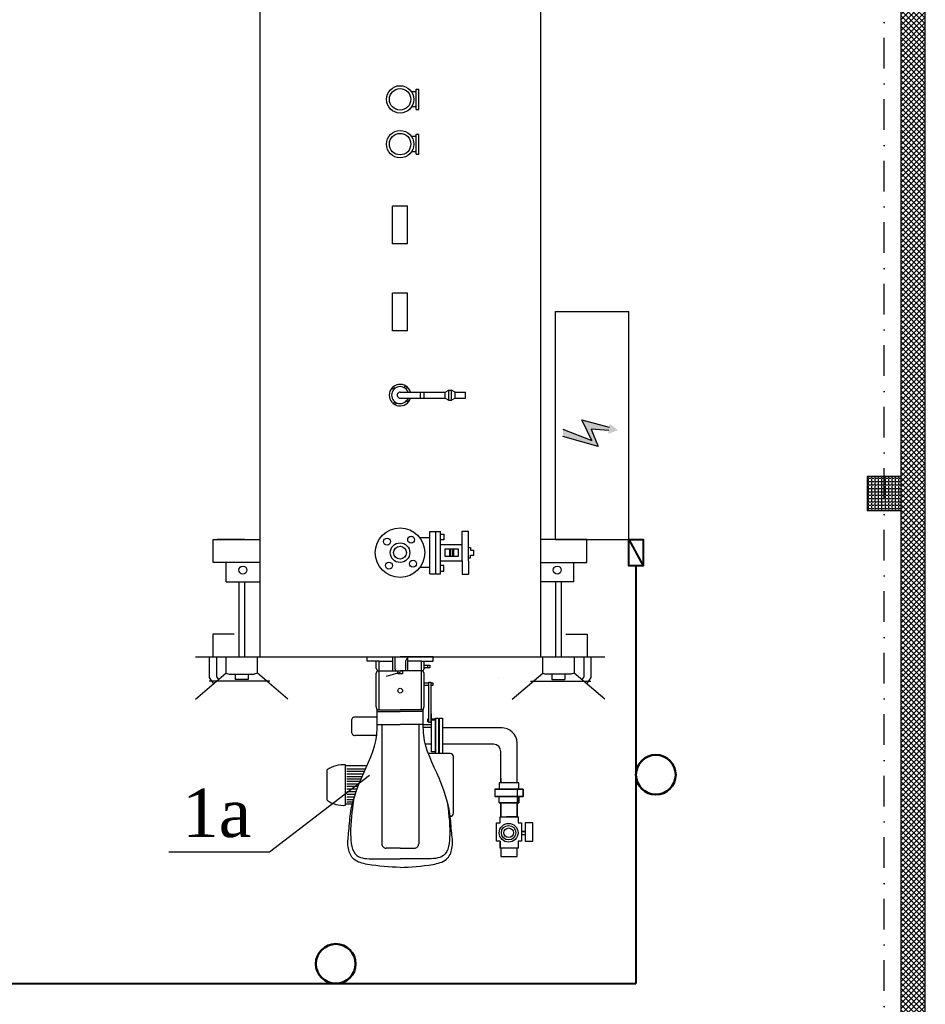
# Model space of a CAD drawing. Header units: millimetres. Extents: x -117056 to -75056, y -507736 to -299836.
# Tile 7 of 18: x -99140 to -95402, y -442108 to -438040. Entities that reach past the tile are written whole.
import ezdxf

# ---------------------------------------------------------------- set-up
doc = ezdxf.new("R2010")
doc.units = ezdxf.units.MM
doc.linetypes.add('00-XR-A-KEY MAP$0$XR-PLAN-00 SITE$0$basemap$0$HIDDENX2', pattern=[19.05, 12.7, -6.35])
doc.linetypes.add('DASHDOTX2', pattern=[50.8, 25.4, -12.7, 0, -12.7])
doc.layers.add('.', color=7, linetype='Continuous', lineweight=15)
doc.styles.add('ШКОЛА', font='times.ttf')

msp = doc.modelspace()

# ---------------------------------------------------------------- hatches: boundary and pattern name
at = {"layer": '.', "linetype": 'ByBlock', "lineweight": 25, "true_color": 0x93278f, "transparency": 33554687}
h = msp.add_hatch(dxfattribs=at)
h.set_pattern_fill('ANSI37', color=217, scale=5)
h.set_pattern_definition([(45, (-130303.4, -3713.253), (-11.22532015, 11.22532015), []), (135, (-130303.4, -3713.253), (-11.22532015, -11.22532015), [])])
h.paths.add_polyline_path([(-104071.6, -443647.9), (-109901.6, -443647.9), (-109901.6, -443747.9), (-104071.6, -443747.9)])
h.paths.add_polyline_path([(-95501.6, -443647.9), (-95641.6, -443647.9), (-102571.6, -443647.9), (-102571.6, -443747.9), (-95501.6, -443747.9)])
h.paths.add_polyline_path([(-95401.6, -436347.9), (-95501.6, -436347.9), (-95501.6, -443747.9), (-95401.6, -443747.9)])
h.paths.add_polyline_path([(-95401.6, -436247.9), (-101136.6, -436247.9), (-104401.6, -436247.9), (-104401.6, -436347.9), (-101136.6, -436347.9), (-95401.6, -436347.9)])
h.paths.add_polyline_path([(-105301.6, -436247.9), (-109801.6, -436247.9), (-109801.6, -436347.9), (-105301.6, -436347.9)])
h.paths.add_polyline_path([(-109801.6, -436247.9), (-109901.6, -436247.9), (-109901.6, -443647.9), (-109801.6, -443647.9)])
at = {"layer": '.', "linetype": 'ByBlock', "lineweight": 25, "transparency": 33554687}
h = msp.add_hatch(dxfattribs=at)
h.set_pattern_fill('ANGLE', color=256, scale=2)
h.set_pattern_definition([(0, (25036.418, -17076.794), (0, 13.97), [10.16, -3.81]), (90, (25036.418, -17076.794), (-13.97, 9e-16), [10.16, -3.81])])
h.paths.add_polyline_path([(-95641.6, -439927.9), (-95501.6, -439927.9), (-95501.6, -440067.9), (-95641.6, -440067.9)])
h = msp.add_hatch(color=256)
h.dxf.hatch_style = 1
h.paths.add_polyline_path([(-96897.7, -439732.5), (-96897.7, -439762.2), (-96752.6, -439803.1), (-96780.8, -439732.5), (-96708.5, -439738.1), (-96710.3, -439751.1), (-96669.7, -439736.1), (-96704.7, -439710.2), (-96706.6, -439723.2), (-96819.8, -439693.5), (-96778.9, -439778.9)])

# ---------------------------------------------------------------- linework, layer by layer
at = {"color": 5, "lineweight": 30, "ltscale": 5}
for p, q in [((-95401.6, -443747.9), (-95401.6, -436247.9)), ((-95501.6, -443747.9), (-95501.6, -436347.9))]:
    msp.add_line(p, q, dxfattribs=at)
for p, q in [((-98149, -437408.9), (-98149, -440672.9)), ((-96990.1, -437408.9), (-96990.1, -440672.9)), ((-97503.5, -438337.8), (-97523.1, -438337.8)), ((-97503.5, -438369.4), (-97503.5, -438327.8)), ((-97503.5, -438327.8), (-97492, -438327.8)), ((-97492, -438369.4), (-97492, -438327.8)), ((-97503.5, -438401), (-97523.1, -438401)), ((-97503.5, -438411), (-97503.5, -438369.4)), ((-97492, -438411), (-97492, -438369.4)), ((-97503.5, -438411), (-97492, -438411)), ((-97503.5, -438522.9), (-97523.1, -438522.9)), ((-97503.5, -438554.4), (-97503.5, -438512.8)), ((-97503.5, -438512.8), (-97492, -438512.8)), ((-97492, -438554.4), (-97492, -438512.8)), ((-97503.5, -438596), (-97503.5, -438554.4)), ((-97492, -438596), (-97492, -438554.4)), ((-97503.5, -438586), (-97523.1, -438586)), ((-97503.5, -438596), (-97492, -438596)), ((-97570, -438811), (-97600.7, -438811)), ((-97600.7, -438966.6), (-97600.7, -438811)), ((-97539.4, -438811), (-97570, -438811)), ((-97539.4, -438966.6), (-97539.4, -438811)), ((-97570, -438966.6), (-97600.7, -438966.6)), ((-97539.4, -438966.6), (-97570, -438966.6)), ((-97570, -439170.4), (-97600.7, -439170.4)), ((-97600.7, -439326), (-97600.7, -439170.4)), ((-97539.4, -439170.4), (-97570, -439170.4)), ((-97539.4, -439326), (-97539.4, -439170.4)), ((-96928.7, -440187.7), (-96928.7, -439246.3)), ((-96928.7, -439246.3), (-96625.5, -439246.3)), ((-96625.5, -440187.7), (-96625.5, -439246.3)), ((-97570, -439326), (-97600.7, -439326)), ((-97539.4, -439326), (-97570, -439326)), ((-97570, -439579.4), (-97383.6, -439579.4)), ((-97485.1, -439603.7), (-97485.1, -439579.4)), ((-97470.7, -439603.7), (-97470.7, -439579.4)), ((-97383.6, -439579.4), (-97368.5, -439570.5)), ((-97383.6, -439603.7), (-97383.6, -439579.4)), ((-97368.5, -439570.5), (-97358, -439570.5)), ((-97368.5, -439612.5), (-97368.5, -439570.5)), ((-97342.8, -439579.4), (-97358, -439570.5)), ((-97358, -439612.5), (-97358, -439570.5)), ((-97342.8, -439603.7), (-97342.8, -439579.4)), ((-97342.8, -439579.4), (-97300.4, -439579.4)), ((-97300.4, -439603.7), (-97300.4, -439579.4)), ((-97570, -439603.7), (-97383.6, -439603.7)), ((-97383.6, -439603.7), (-97368.5, -439612.5)), ((-97368.5, -439612.5), (-97358, -439612.5)), ((-97342.8, -439603.7), (-97358, -439612.5)), ((-97342.8, -439603.7), (-97300.4, -439603.7)), ((-96778.9, -439778.9), (-96819.8, -439693.5)), ((-96819.8, -439693.5), (-96706.6, -439723.2)), ((-96897.7, -439732.5), (-96778.9, -439778.9)), ((-96897.7, -439732.5), (-96778.9, -439778.9)), ((-96708.5, -439738.1), (-96780.8, -439732.5)), ((-96780.8, -439732.5), (-96752.6, -439803.1)), ((-96752.6, -439803.1), (-96897.7, -439762.2)), ((-97313.2, -440208.4), (-97313.2, -440153.7)), ((-97313.2, -440153.7), (-97287.4, -440153.7)), ((-97287.4, -440208.4), (-97287.4, -440153.7)), ((-98341.1, -440283.2), (-98341.1, -440187.7)), ((-98341.1, -440187.7), (-98149, -440187.7)), ((-98211.7, -440187.7), (-98324.8, -440187.7)), ((-97446.6, -440180.7), (-97488.6, -440180.7)), ((-97446.6, -440242.3), (-97446.6, -440155.1)), ((-97446.6, -440155.1), (-97403.6, -440155.1)), ((-97422.2, -440242.3), (-97422.2, -440155.1)), ((-97403.6, -440242.3), (-97403.6, -440155.1)), ((-97403.6, -440165.3), (-97389.3, -440165.3)), ((-97389.3, -440189.5), (-97403.6, -440189.5)), ((-97389.3, -440165.3), (-97389.3, -440189.5)), ((-96799.2, -440187.7), (-96991.4, -440187.7)), ((-96928.7, -440187.7), (-96799.4, -440187.7)), ((-96799.4, -440187.7), (-96625.5, -440187.7)), ((-96799.2, -440283.2), (-96799.2, -440187.7)), ((-97403.6, -440208.4), (-97313.2, -440208.4)), ((-97364.3, -440258.6), (-97364.3, -440225.9)), ((-97360.2, -440258.6), (-97360.2, -440225.9)), ((-97351.6, -440258.6), (-97351.6, -440225.9)), ((-97347.7, -440258.6), (-97347.7, -440225.9)), ((-97313.2, -440276.2), (-97313.2, -440208.4)), ((-97287.4, -440276.2), (-97287.4, -440208.4)), ((-97287.4, -440220.6), (-97279.8, -440220.6)), ((-97279.8, -440220.6), (-97279.8, -440231.8)), ((-97279.8, -440231.8), (-97266, -440231.8)), ((-97266, -440252.7), (-97266, -440231.8)), ((-97446.6, -440329.5), (-97446.6, -440242.3)), ((-97422.2, -440329.5), (-97422.2, -440242.3)), ((-97403.6, -440329.5), (-97403.6, -440242.3)), ((-97287.4, -440263.9), (-97279.8, -440263.9)), ((-97279.8, -440263.9), (-97279.8, -440252.7)), ((-97279.8, -440252.7), (-97266, -440252.7)), ((-98149, -440283.2), (-98341.1, -440283.2)), ((-98287.5, -440363.5), (-98287.5, -440283.2)), ((-97446.6, -440303.9), (-97488.6, -440303.9)), ((-97403.6, -440276.2), (-97313.2, -440276.2)), ((-97389.3, -440295), (-97403.6, -440295)), ((-97389.3, -440319.2), (-97389.3, -440295)), ((-97313.2, -440276.2), (-97313.2, -440330.9)), ((-97287.4, -440276.2), (-97287.4, -440330.9)), ((-96991.4, -440283.2), (-96799.2, -440283.2)), ((-96852.8, -440363.5), (-96852.8, -440283.2)), ((-97446.6, -440329.5), (-97403.6, -440329.5)), ((-97403.6, -440319.2), (-97389.3, -440319.2)), ((-97313.2, -440330.9), (-97287.4, -440330.9)), ((-98287.5, -440363.5), (-98149, -440363.5)), ((-98236, -440363.5), (-98236, -440675)), ((-98212.1, -440363.5), (-98212.1, -440675)), ((-96852.8, -440363.5), (-96991.4, -440363.5)), ((-96928.2, -440363.5), (-96928.2, -440675)), ((-96904.3, -440363.5), (-96904.3, -440675)), ((-98254.6, -440578.9), (-98343.3, -440578.9)), ((-98343.3, -440578.9), (-98343.3, -440673.3)), ((-96885.7, -440578.9), (-96797, -440578.9)), ((-96797, -440578.9), (-96797, -440673.3)), ((-98415.2, -440672.9), (-96725.2, -440672.9)), ((-98358.3, -440673.3), (-98358.3, -440757.4)), ((-98328.3, -440673.3), (-98328.3, -440754.9)), ((-98288.8, -440673.3), (-98288.8, -440739.9)), ((-98159.3, -440739.9), (-98159.3, -440673.3)), ((-96981, -440739.9), (-96981, -440673.3)), ((-96851.5, -440673.3), (-96851.5, -440739.9)), ((-96812, -440673.3), (-96812, -440754.9)), ((-96782, -440673.3), (-96782, -440757.4)), ((-98415.2, -440847.8), (-98288.8, -440739.9)), ((-98358.3, -440757.4), (-98340.5, -440784)), ((-98328.3, -440754.9), (-98320.4, -440766.9)), ((-98288.8, -440739.9), (-98275.5, -440744.8)), ((-98275.5, -440744.8), (-98172.6, -440744.8)), ((-98250.7, -440744.8), (-98250.7, -440766.1)), ((-98197.4, -440744.8), (-98197.4, -440766.1)), ((-98159.3, -440739.9), (-98172.6, -440744.8)), ((-98032.9, -440847.8), (-98159.3, -440739.9)), ((-97163.2, -440757.5), (-97163.2, -440757.5)), ((-97107.4, -440847.8), (-96981, -440739.9)), ((-96981, -440739.9), (-96967.7, -440744.8)), ((-96864.8, -440744.8), (-96967.7, -440744.8)), ((-96943, -440744.8), (-96943, -440766.1)), ((-96889.6, -440744.8), (-96889.6, -440766.1)), ((-96851.5, -440739.9), (-96864.8, -440744.8)), ((-96725.2, -440847.8), (-96851.5, -440739.9)), ((-96812, -440754.9), (-96819.9, -440766.9)), ((-96782, -440757.4), (-96799.9, -440784)), ((-98108.4, -440773.3), (-98358.3, -440773.3)), ((-98224.1, -440766.1), (-98250.7, -440766.1)), ((-98197.4, -440766.1), (-98224.1, -440766.1)), ((-97031.9, -440773.3), (-96782, -440773.3)), ((-96943, -440766.1), (-96916.3, -440766.1)), ((-96916.3, -440766.1), (-96889.6, -440766.1)), ((-97148.4, -440966.2), (-97394.4, -440966.2)), ((-97184, -441033.8), (-97394.4, -441033.8)), ((-97086.2, -441193.4), (-97086.2, -441028.4)), ((-97162.2, -441079.7), (-97162.2, -441079.7)), ((-97160.8, -441080.3), (-97160.8, -441080.3)), ((-97153.8, -441193.4), (-97153.8, -441064)), ((-97079.1, -441193.4), (-97160.9, -441193.4)), ((-97160.9, -441193.4), (-97160.9, -441220.1)), ((-97079.1, -441220.1), (-97079.1, -441193.4)), ((-97178.7, -441220.1), (-97061.3, -441220.1)), ((-97061.3, -441250.4), (-97178.7, -441250.4)), ((-97079.1, -441275.3), (-97079.1, -441250.4)), ((-97061.3, -441220.1), (-97061.3, -441250.4)), ((-97160.9, -441275.3), (-97079.1, -441275.3)), ((-97153.8, -441333.6), (-97153.8, -441275.3)), ((-97086.2, -441333.6), (-97086.2, -441275.3)), ((-97157.3, -441358.5), (-97157.3, -441333.6)), ((-97157.3, -441333.6), (-97082.6, -441333.6)), ((-97082.6, -441333.6), (-97082.6, -441358.5)), ((-97171.6, -441434.9), (-97171.6, -441358.5)), ((-97068.4, -441358.5), (-97068.4, -441434.9)), ((-97054.2, -441358.5), (-97054.2, -441406.5)), ((-97022.2, -441434.9), (-97022.2, -441358.5)), ((-97054.2, -441394), (-97068.4, -441394)), ((-97068.4, -441406.5), (-97054.2, -441406.5)), ((-97054.2, -441406.5), (-97054.2, -441434.9)), ((-97157.3, -441434.9), (-97171.6, -441434.9)), ((-97157.3, -441463.4), (-97157.3, -441434.9)), ((-97068.4, -441434.9), (-97082.6, -441434.9)), ((-97082.6, -441434.9), (-97082.6, -441463.4)), ((-97054.2, -441434.9), (-97022.2, -441434.9)), ((-97082.6, -441463.4), (-97157.3, -441463.4)), ((-97153.8, -441463.4), (-97153.8, -441497.2)), ((-97153.8, -441497.2), (-97086.2, -441497.2))]:
    msp.add_line(p, q)
at = {"color": 1, "linetype": 'ByBlock', "lineweight": 40}
msp.add_line((-96625.5, -440187.7), (-96567, -440296.9), dxfattribs=at)
at = {"color": 116, "linetype": 'ByBlock', "lineweight": 40, "true_color": 0x136734}
for p in [(-96596.2, -440296.9), (-102164.4, -442022.8)]:
    msp.add_line(p, (-96596.2, -442022.8), dxfattribs=at)
at = {"linetype": 'ByBlock'}
for p, q in [((-97705.7, -440690.7), (-97705.7, -440672.9)), ((-97705.7, -440672.9), (-97569.6, -440672.9)), ((-97600.4, -440730.4), (-97600.4, -440672.9)), ((-97591.7, -440672.9), (-97591.7, -440721.5)), ((-97433.4, -440672.9), (-97569.6, -440672.9)), ((-97546.6, -440688.8), (-97538.7, -440672.9)), ((-97538.7, -440730.4), (-97538.7, -440672.9)), ((-97433.4, -440690.7), (-97433.4, -440672.9)), ((-97657, -440690.7), (-97705.7, -440690.7)), ((-97668.4, -440720.6), (-97668.4, -440690.7)), ((-97668.4, -440720.6), (-97663.4, -440730.4)), ((-97657, -440891), (-97657, -440690.7)), ((-97657, -440690.7), (-97600.4, -440690.7)), ((-97591.7, -440721.5), (-97588.7, -440730.4)), ((-97546.6, -440730.4), (-97546.6, -440688.8)), ((-97482.2, -440690.7), (-97538.7, -440690.7)), ((-97482.2, -440891), (-97482.2, -440690.7)), ((-97482.2, -440690.7), (-97433.4, -440690.7)), ((-97470.7, -440720.6), (-97475.7, -440730.4)), ((-97470.7, -440720.6), (-97470.7, -440690.7)), ((-97455.6, -440717.9), (-97455.6, -440706.8)), ((-97455.6, -440717.9), (-97455.6, -440717.9)), ((-97668.4, -440740.3), (-97663.4, -440730.4)), ((-97668.4, -440878.3), (-97668.4, -440740.3)), ((-97663.4, -440730.4), (-97569.6, -440730.4)), ((-97569.3, -440736.9), (-97627, -440754.2)), ((-97475.7, -440730.4), (-97569.6, -440730.4)), ((-97546.6, -440730.4), (-97546.6, -440730.4)), ((-97470.7, -440740.3), (-97475.7, -440730.4)), ((-97470.7, -440878.3), (-97470.7, -440740.3)), ((-97664.8, -440891), (-97668.4, -440878.3)), ((-97474.4, -440891), (-97470.7, -440878.3)), ((-97664.8, -440921.4), (-97755.3, -440921.4)), ((-97664.8, -440951.8), (-97664.8, -440891)), ((-97664.8, -440891), (-97569.6, -440891)), ((-97664.8, -440898.8), (-97569.6, -440898.8)), ((-97474.4, -440891), (-97569.6, -440891)), ((-97474.4, -440898.8), (-97569.6, -440898.8)), ((-97474.4, -440951.8), (-97474.4, -440891)), ((-97440.3, -440908.2), (-97442.5, -440908.2)), ((-97440.3, -440929.1), (-97440.3, -440908.2)), ((-97770, -440933.3), (-97770, -440985.9)), ((-97664.8, -440951.8), (-97569.6, -440951.8)), ((-97645.8, -440951.8), (-97645.8, -441445.7)), ((-97474.4, -440951.8), (-97569.6, -440951.8)), ((-97493.3, -440951.8), (-97493.3, -441445.7)), ((-97440.3, -440964.5), (-97475.6, -440964.5)), ((-97440.3, -440953.5), (-97474.7, -440953.5)), ((-97666.9, -440997.8), (-97755.3, -440997.8)), ((-97440.3, -441033.7), (-97463.6, -441033.7)), ((-97363.3, -441072.6), (-97450.8, -441072.6)), ((-97349.6, -441320.3), (-97349.6, -441084.8)), ((-97794.9, -441285.9), (-97794.9, -441118.6)), ((-97708.3, -441122.7), (-97794.9, -441123.1)), ((-97871.6, -441264.9), (-97871.6, -441140)), ((-97790.3, -441134.9), (-97713.4, -441134.9)), ((-97790.3, -441145.7), (-97718.1, -441145.7)), ((-97790.3, -441156.5), (-97722.6, -441156.5)), ((-97790.3, -441167.3), (-97727.2, -441167.3)), ((-97790.3, -441177.1), (-97731.2, -441177.1)), ((-97790.3, -441187), (-97735.2, -441187)), ((-97790.3, -441197.4), (-97739.3, -441197.4)), ((-97790.3, -441207.6), (-97743.2, -441207.6)), ((-97790.3, -441218.4), (-97747.2, -441218.4)), ((-97790.3, -441229.2), (-97751, -441229.2)), ((-97790.3, -441240), (-97754.6, -441240)), ((-97790.3, -441250.8), (-97758, -441250.8)), ((-97766.6, -441281.7), (-97794.9, -441281.8)), ((-97790.3, -441261.6), (-97761.2, -441261.6)), ((-97790.3, -441272.4), (-97764.2, -441272.4)), ((-97569.6, -441462.8), (-97627.4, -441462.8)), ((-97569.6, -441462.8), (-97511.7, -441462.8))]:
    msp.add_line(p, q, dxfattribs=at)
at = {"linetype": '00-XR-A-KEY MAP$0$XR-PLAN-00 SITE$0$basemap$0$HIDDENX2', "ltscale": 3}
for p, q in [((-97148.5, -441486.2), (-97148.5, -441486.2)), ((-97091.5, -441486.2), (-97091.5, -441486.2))]:
    msp.add_line(p, q, dxfattribs=at)
at = {"color": 1, "linetype": 'DASHDOTX2', "ltscale": 5}
msp.add_lwpolyline([(-109731.6, -443577.9), (-95571.6, -443577.9), (-95571.6, -436417.9), (-109731.6, -436417.9)], close=True, dxfattribs=at)
at = {"color": 5, "lineweight": 30, "ltscale": 5}
msp.add_lwpolyline([(-95501.6, -439927.9), (-95641.6, -439927.9), (-95641.6, -440067.9), (-95501.6, -440067.9), (-95501.6, -439927.9)], dxfattribs=at)
at = {"color": 1, "linetype": 'ByBlock', "lineweight": 40}
msp.add_lwpolyline([(-96625.5, -440187.7), (-96567, -440187.7), (-96567, -440296.9), (-96625.5, -440296.9)], close=True, dxfattribs=at)
msp.add_lwpolyline([(-97383.4, -440258.6), (-97383.4, -440225.9), (-97330.6, -440225.9), (-97330.6, -440258.6)], close=True)
at = {"linetype": 'ByBlock'}
for points in [[(-97470.7, -440717.9), (-97470.7, -440706.8), (-97447.2, -440706.8), (-97447.2, -440717.9)], [(-97578.7, -440743.4), (-97578.7, -440730.4), (-97559.8, -440730.4), (-97559.8, -440743.4)], [(-97450.9, -440943.7), (-97450.9, -440777.2), (-97442.5, -440777.2), (-97442.5, -440943.7)], [(-97423.3, -441072.6), (-97423.3, -440925.6), (-97410.9, -440925.6), (-97410.9, -441072.6)], [(-97406.7, -441072.6), (-97406.7, -440925.6), (-97394.4, -440925.6), (-97394.4, -441072.6)], [(-97440.3, -441064.8), (-97440.3, -440933.4), (-97423.3, -440933.4), (-97423.3, -441064.8)]]:
    msp.add_lwpolyline(points, close=True, dxfattribs=at)
for points in [[(-97450.9, -440791.7), (-97470.7, -440791.7), (-97470.7, -440780.3), (-97450.9, -440780.3)], [(-97442.5, -440780.3), (-97435.2, -440780.3), (-97435.2, -440791.7), (-97442.5, -440791.7)], [(-97450.9, -440941.4), (-97455.8, -440941.4), (-97455.8, -440929.1), (-97450.9, -440929.1)], [(-97442.5, -440929.1), (-97423.3, -440929.1), (-97423.3, -440941.4)], [(-97440.3, -440941.4), (-97442.5, -440941.4)]]:
    msp.add_lwpolyline(points, dxfattribs=at)
at = {"color": 1, "linetype": 'ByBlock', "lineweight": 25}
msp.add_lwpolyline([(-97696.8, -441162.8), (-98109.6, -441479.3), (-98524.5, -441479.3)], dxfattribs=at)
for points in [[(-97160.9, -441193.4), (-97160.9, -441220.1), (-97079.1, -441220.1), (-97079.1, -441193.4), (-97160.9, -441193.4)], [(-97153.8, -441175.7), (-97153.8, -441193.4)], [(-97178.7, -441220.1), (-97178.7, -441250.4), (-97061.3, -441250.4), (-97061.3, -441220.1), (-97178.7, -441220.1)], [(-97160.9, -441275.3), (-97160.9, -441250.4), (-97079.1, -441250.4), (-97079.1, -441275.3), (-97160.9, -441275.3)], [(-97086.2, -441223.6), (-97086.2, -441276.9)], [(-97153.8, -441275.3), (-97153.8, -441333.6)], [(-97086.2, -441275.3), (-97086.2, -441333.6)], [(-97157.3, -441434.9), (-97171.6, -441434.9), (-97171.6, -441358.5), (-97157.3, -441358.5), (-97157.3, -441333.6)], [(-97157.3, -441333.6), (-97130.7, -441333.6)], [(-97082.6, -441333.6), (-97130.7, -441333.6)], [(-97082.6, -441333.6), (-97082.6, -441358.5), (-97068.4, -441358.5)], [(-97068.4, -441358.5), (-97068.4, -441434.9)], [(-97054.2, -441358.5), (-97054.2, -441434.9), (-97022.2, -441434.9), (-97022.2, -441358.5), (-97054.2, -441358.5)], [(-97068.4, -441394), (-97054.2, -441394)], [(-97068.4, -441406.5), (-97054.2, -441406.5)], [(-97157.3, -441434.9), (-97157.3, -441463.4)], [(-97082.6, -441434.9), (-97082.6, -441463.4)], [(-97068.4, -441434.9), (-97082.6, -441434.9)], [(-97082.6, -441463.4), (-97157.3, -441463.4)], [(-97153.8, -441497.2), (-97086.2, -441497.2), (-97086.2, -441463.4)], [(-97153.8, -441463.4), (-97153.8, -441497.2)]]:
    msp.add_lwpolyline(points)
for centre, radius in [((-97570, -438369.4), 56.5), ((-97570, -438369.4), 44.4), ((-97570, -438554.4), 56.5), ((-97570, -438554.4), 44.4), ((-97598.4, -439561.7), 4.57), ((-97547.2, -439559.2), 4.57), ((-97591.1, -439624.8), 4.57), ((-97538.1, -439614.8), 4.57), ((-97570.2, -440242.3), 102.2), ((-97623.7, -440196.5), 14.3), ((-97524.4, -440188.8), 14.3), ((-97570.2, -440242.3), 40.4), ((-97570.2, -440242.3), 26.5), ((-97516.7, -440288), 14.3), ((-98219.1, -440314.3), 16.4), ((-97615.9, -440295.8), 14.3), ((-96921.2, -440314.3), 16.4), ((-97121.8, -441399.4), 38.8), ((-97121.8, -441399.4), 29.8), ((-97121.8, -441399.4), 19.6)]:
    msp.add_circle(centre, radius)
at = {"linetype": 'ByBlock'}
msp.add_circle((-97569.6, -440812.5), 9.69, dxfattribs=at)
at = {"color": 1, "linetype": 'ByBlock', "lineweight": 50}
for centre in [(-96514.2, -441159.9), (-97835.5, -441940.9)]:
    msp.add_circle(centre, 82, dxfattribs=at)
for centre, radius, start, end in [((-97570, -439591.5), 44.6, 15.8477, 344.1523), ((-97570, -439591.5), 35.1, 20.3163, 339.6837), ((-97570, -439591.5), 12.2, 87.9297, 272.0703), ((-97150.7, -441030.6), 64.5, 1.9662, 91.9653), ((-97184.2, -441064.2), 30.4, 0.3757, 90.3757)]:
    msp.add_arc(centre, radius, start, end)
at = {"linetype": 'ByBlock'}
for centre, radius, start, end in [((-97756.6, -440934.8), 13.5, 84.1135, 186.6036), ((-97756.6, -440984.3), 13.5, 173.3964, 275.8865), ((-97362, -441084.9), 12.4, 359.6441, 96.1909), ((-97804.7, -441233.6), 115.1, 85.116, 125.5318), ((-97804.7, -441171.3), 115.1, 234.4682, 274.884), ((-97360.5, -441320.3), 10.9, 254.9927, 9.8431), ((-97628.4, -441445.4), 17.4, 179.1061, 273.0689), ((-97510.7, -441445.4), 17.4, 266.9311, 0.8939)]:
    msp.add_arc(centre, radius, start, end, dxfattribs=at)
for points, end_tangent in [([(-97569.6, -441543.2), (-97704.5, -441530.1), (-97760.8, -441508.8), (-97783.5, -441465.2), (-97782.5, -441401.8), (-97774.5, -441321.4), (-97730, -441174.2), (-97666.6, -440996.2), (-97664.8, -440951.8)], (-0.178845, 0.983877)), ([(-97569.6, -441543.2), (-97434.6, -441530.1), (-97378.4, -441508.8), (-97355.7, -441465.2), (-97356.6, -441401.8), (-97364.6, -441321.4), (-97409.1, -441174.2), (-97472.5, -440996.2), (-97474.4, -440951.8)], (0.178845, 0.983877)), ([(-97762.6, -441266.5), (-97774.2, -441404.7), (-97748.3, -441493.6), (-97678, -441507.6), (-97569.6, -441507.6)], (0.999991, 0.004235)), ([(-97376.5, -441266.5), (-97365, -441404.7), (-97390.8, -441493.6), (-97461.1, -441507.6), (-97569.6, -441507.6)], (-0.999991, 0.004235))]:
    msp.add_spline(points, degree=3, dxfattribs=dict(at, end_tangent=end_tangent))

# ---------------------------------------------------------------- texts
at = {"color": 1, "linetype": 'ByBlock', "lineweight": 25, "insert": (-98327.2, -441318.7), "char_height": 200, "width": 1304.259, "attachment_point": 5, "style": 'ШКОЛА'}
msp.add_mtext('1а', dxfattribs=at)

doc.saveas('drawing.dxf')
